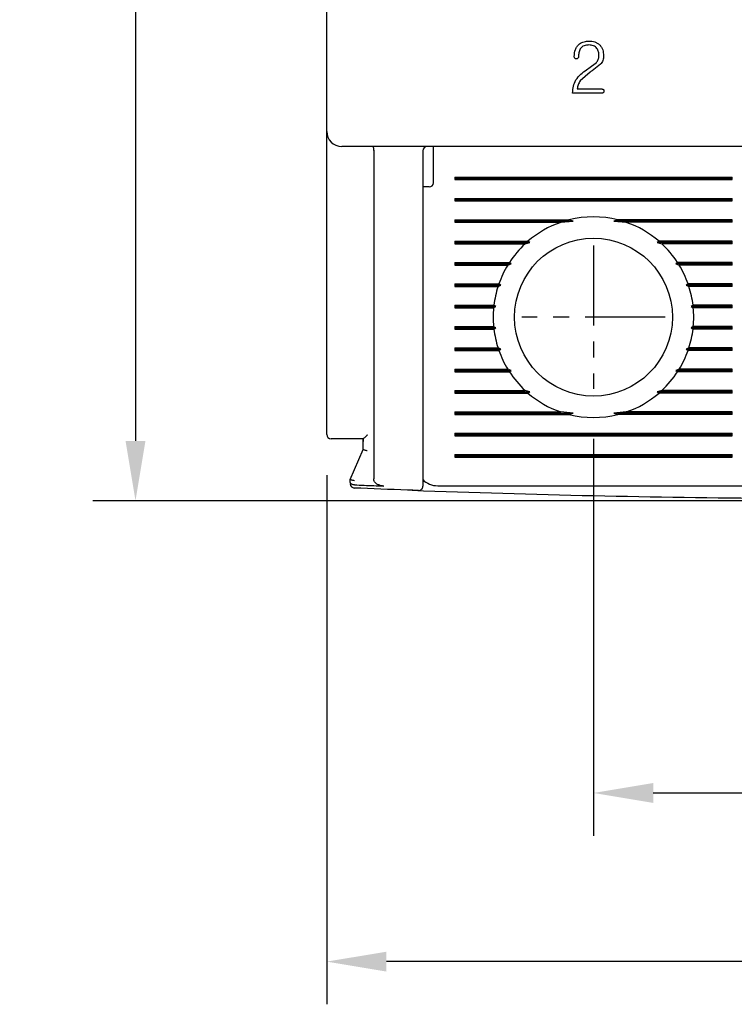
# Model space of a CAD drawing. Extents: x 2148 to 6475, y -907 to 1504.
# Tile 2 of 44: x 4361 to 4394, y 1225 to 1271. Entities that reach past the tile are written whole.
import ezdxf

# ---------------------------------------------------------------- set-up
doc = ezdxf.new("R2010")
doc.units = 0
doc.header["$LTSCALE"] = 3
doc.header["$MEASUREMENT"] = 0
doc.linetypes.add('CENTER', pattern=[2, 1.25, -0.25, 0.25, -0.25])
doc.layers.get('0').update_dxf_attribs({"linetype": 'CONTINUOUS'})
doc.layers.get('Defpoints').update_dxf_attribs({"linetype": 'CONTINUOUS'})
doc.layers.add('cen', color=1, linetype='CENTER')
doc.layers.add('di', color=3, linetype='CONTINUOUS')
doc.styles.add('KIM', font='ROMANS.shx', dxfattribs={"height": 5, "bigfont": 'GSG1.shx'})
doc.styles.get("Standard").update_dxf_attribs({"font": 'romans.shx', "height": 3, "bigfont": 'ghs.shx'})
doc.dimstyles.new('STANDARD$0', dxfattribs={"dimtxt": 5, "dimasz": 5, "dimexe": 1, "dimexo": 2, "dimgap": 2, "dimtad": 1, "dimdec": 4, "dimzin": 12, "dimdsep": 46, "dimtxsty": 'KIM', "dimcen": -1, "dimdle": 0.1, "dimadec": 0, "dimazin": 0, "dimtfac": 1, "dimtdec": 4, "dimtmove": 0, "dimatfit": 3, "dimfxl": 0, "dimtolj": 1, "dimtzin": 0, "dimarcsym": 0})

# ---------------------------------------------------------------- blocks, each defined once
blk = doc.blocks.new('*D149')
at = {"layer": 'Defpoints', "color": 0}
for p in [(4375.009, 1251.468), (4425.009, 1251.368), (4375.009, 1226.669)]:
    blk.add_point(p, dxfattribs=at)
at = {"layer": 'di'}
for p, q in [((4375.009, 1249.468), (4375.009, 1224.669)), ((4425.009, 1249.368), (4425.009, 1224.669)), ((4422.209, 1226.669), (4377.809, 1226.669))]:
    blk.add_line(p, q, dxfattribs=at)
for points in [[(4377.809, 1227.135), (4377.809, 1226.202), (4375.009, 1226.669)], [(4422.209, 1227.135), (4422.209, 1226.202), (4425.009, 1226.669)]]:
    blk.add_solid(points, dxfattribs=at)
at = {"layer": 'di', "insert": (4400.009, 1230.169), "char_height": 3, "attachment_point": 5}
blk.add_mtext('\\A1;50', dxfattribs=at)
blk = doc.blocks.new('*D150')
at = {"layer": 'Defpoints', "color": 0}
for p in [(4387.509, 1253.168), (4412.509, 1253.168), (4412.509, 1234.571)]:
    blk.add_point(p, dxfattribs=at)
at = {"layer": 'di'}
for p, q in [((4387.509, 1251.168), (4387.509, 1232.571)), ((4412.509, 1251.168), (4412.509, 1232.571)), ((4390.309, 1234.571), (4409.709, 1234.571))]:
    blk.add_line(p, q, dxfattribs=at)
for points in [[(4390.309, 1235.037), (4390.309, 1234.104), (4387.509, 1234.571)], [(4409.709, 1235.037), (4409.709, 1234.104), (4412.509, 1234.571)]]:
    blk.add_solid(points, dxfattribs=at)
at = {"layer": 'di', "insert": (4400.144, 1238.071), "char_height": 3, "attachment_point": 5}
blk.add_mtext('\\A1;25', dxfattribs=at)
blk = doc.blocks.new('*D151')
at = {"layer": 'Defpoints', "color": 0}
for p in [(4375.809, 1346.868), (4366.047, 1248.268), (4400.009, 1248.268)]:
    blk.add_point(p, dxfattribs=at)
at = {"layer": 'di'}
for p, q in [((4373.809, 1346.868), (4364.047, 1346.868)), ((4366.047, 1344.068), (4366.047, 1251.068)), ((4398.009, 1248.268), (4364.047, 1248.268))]:
    blk.add_line(p, q, dxfattribs=at)
for points in [[(4365.58, 1344.068), (4366.514, 1344.068), (4366.047, 1346.868)], [(4365.58, 1251.068), (4366.514, 1251.068), (4366.047, 1248.268)]]:
    blk.add_solid(points, dxfattribs=at)
at = {"layer": 'di', "insert": (4362.547, 1297.968), "char_height": 3, "attachment_point": 5, "rotation": 90}
blk.add_mtext('\\A1;98.5', dxfattribs=at)

msp = doc.modelspace()

# ---------------------------------------------------------------- linework, layer by layer
for p, q in [((4375.009, 1265.568), (4375.009, 1328.168)), ((4387.29, 1268.532), (4387.644, 1268.797)), ((4387.353, 1268.355), (4386.885, 1267.941)), ((4387.834, 1268.717), (4387.441, 1268.417)), ((4387.917, 1267.554), (4386.749, 1267.554)), ((4387.914, 1267.368), (4386.533, 1267.368)), ((4375.009, 1264.741), (4375.009, 1265.568)), ((4375.009, 1251.368), (4375.009, 1264.741)), ((4424.309, 1264.868), (4375.709, 1264.868)), ((4377.209, 1264.682), (4377.209, 1264.685)), ((4377.209, 1264.682), (4377.209, 1249.288)), ((4379.509, 1264.668), (4379.509, 1249.827)), ((4380.009, 1264.468), (4380.009, 1264.868)), ((4380.009, 1263.168), (4380.009, 1264.468)), ((4381.009, 1263.426), (4394.009, 1263.426)), ((4381.009, 1263.426), (4381.009, 1263.311)), ((4381.009, 1263.368), (4394.009, 1263.368)), ((4381.009, 1263.311), (4394.009, 1263.311)), ((4394.009, 1263.311), (4394.009, 1263.426)), ((4379.809, 1262.968), (4379.509, 1262.968)), ((4381.009, 1262.426), (4394.009, 1262.426)), ((4381.009, 1262.426), (4381.009, 1262.311)), ((4381.009, 1262.368), (4394.009, 1262.368)), ((4394.009, 1262.311), (4394.009, 1262.426)), ((4381.009, 1262.311), (4394.009, 1262.311)), ((4381.009, 1261.426), (4386.362, 1261.426)), ((4381.009, 1261.426), (4381.009, 1261.311)), ((4386.555, 1261.368), (4386.362, 1261.426)), ((4388.657, 1261.426), (4388.463, 1261.368)), ((4394.009, 1261.426), (4388.657, 1261.426)), ((4394.009, 1261.311), (4394.009, 1261.426)), ((4381.009, 1261.368), (4386.555, 1261.368)), ((4381.009, 1261.311), (4385.974, 1261.311)), ((4385.974, 1261.311), (4386.555, 1261.368)), ((4388.463, 1261.368), (4389.044, 1261.311)), ((4394.009, 1261.368), (4388.463, 1261.368)), ((4394.009, 1261.311), (4389.044, 1261.311)), ((4381.009, 1260.426), (4384.438, 1260.426)), ((4381.009, 1260.426), (4381.009, 1260.311)), ((4381.009, 1260.368), (4384.524, 1260.368)), ((4381.009, 1260.311), (4384.309, 1260.311)), ((4384.309, 1260.311), (4384.524, 1260.368)), ((4384.524, 1260.368), (4384.438, 1260.426)), ((4390.58, 1260.426), (4390.494, 1260.368)), ((4390.494, 1260.368), (4390.709, 1260.311)), ((4394.009, 1260.368), (4390.494, 1260.368)), ((4394.009, 1260.426), (4390.58, 1260.426)), ((4394.009, 1260.311), (4390.709, 1260.311)), ((4394.009, 1260.311), (4394.009, 1260.426)), ((4381.009, 1259.426), (4383.566, 1259.426)), ((4381.009, 1259.426), (4381.009, 1259.311)), ((4381.009, 1259.368), (4383.648, 1259.368)), ((4381.009, 1259.311), (4383.494, 1259.311)), ((4383.494, 1259.311), (4383.648, 1259.368)), ((4383.648, 1259.368), (4383.566, 1259.426)), ((4391.452, 1259.426), (4391.371, 1259.368)), ((4391.371, 1259.368), (4391.525, 1259.311)), ((4394.009, 1259.368), (4391.371, 1259.368)), ((4394.009, 1259.426), (4391.452, 1259.426)), ((4394.009, 1259.311), (4391.525, 1259.311)), ((4394.009, 1259.311), (4394.009, 1259.426)), ((4381.009, 1258.426), (4383.075, 1258.426)), ((4381.009, 1258.426), (4381.009, 1258.311)), ((4381.009, 1258.368), (4383.161, 1258.368)), ((4381.009, 1258.311), (4383.036, 1258.311)), ((4383.036, 1258.311), (4383.161, 1258.368)), ((4383.161, 1258.368), (4383.075, 1258.426)), ((4391.944, 1258.426), (4391.858, 1258.368)), ((4391.858, 1258.368), (4391.982, 1258.311)), ((4394.009, 1258.368), (4391.858, 1258.368)), ((4394.009, 1258.426), (4391.944, 1258.426)), ((4394.009, 1258.311), (4391.982, 1258.311)), ((4394.009, 1258.311), (4394.009, 1258.426)), ((4381.009, 1257.426), (4382.842, 1257.426)), ((4381.009, 1257.426), (4381.009, 1257.311)), ((4381.009, 1257.368), (4382.936, 1257.368)), ((4381.009, 1257.311), (4382.83, 1257.311)), ((4382.83, 1257.311), (4382.936, 1257.368)), ((4382.936, 1257.368), (4382.842, 1257.426)), ((4392.176, 1257.426), (4392.082, 1257.368)), ((4392.082, 1257.368), (4392.188, 1257.311)), ((4394.009, 1257.368), (4392.082, 1257.368)), ((4394.009, 1257.426), (4392.176, 1257.426)), ((4394.009, 1257.311), (4392.188, 1257.311)), ((4394.009, 1257.311), (4394.009, 1257.426)), ((4381.009, 1256.426), (4382.83, 1256.426)), ((4381.009, 1256.426), (4381.009, 1256.311)), ((4381.009, 1256.368), (4382.936, 1256.368)), ((4382.936, 1256.368), (4382.83, 1256.426)), ((4382.842, 1256.311), (4382.936, 1256.368)), ((4392.188, 1256.426), (4392.082, 1256.368)), ((4392.082, 1256.368), (4392.176, 1256.311)), ((4394.009, 1256.368), (4392.082, 1256.368)), ((4394.009, 1256.426), (4392.188, 1256.426)), ((4394.009, 1256.311), (4394.009, 1256.426)), ((4381.009, 1256.311), (4382.842, 1256.311)), ((4394.009, 1256.311), (4392.176, 1256.311)), ((4381.009, 1255.426), (4383.036, 1255.426)), ((4381.009, 1255.426), (4381.009, 1255.311)), ((4383.161, 1255.368), (4383.036, 1255.426)), ((4391.982, 1255.426), (4391.858, 1255.368)), ((4394.009, 1255.426), (4391.982, 1255.426)), ((4394.009, 1255.311), (4394.009, 1255.426)), ((4381.009, 1255.368), (4383.161, 1255.368)), ((4381.009, 1255.311), (4383.075, 1255.311)), ((4383.075, 1255.311), (4383.161, 1255.368)), ((4391.858, 1255.368), (4391.944, 1255.311)), ((4394.009, 1255.368), (4391.858, 1255.368)), ((4394.009, 1255.311), (4391.944, 1255.311)), ((4381.009, 1254.426), (4383.494, 1254.426)), ((4381.009, 1254.426), (4381.009, 1254.311)), ((4381.009, 1254.368), (4383.648, 1254.368)), ((4381.009, 1254.311), (4383.566, 1254.311)), ((4383.648, 1254.368), (4383.494, 1254.426)), ((4383.566, 1254.311), (4383.648, 1254.368)), ((4391.525, 1254.426), (4391.371, 1254.368)), ((4391.371, 1254.368), (4391.452, 1254.311)), ((4394.009, 1254.368), (4391.371, 1254.368)), ((4394.009, 1254.311), (4391.452, 1254.311)), ((4394.009, 1254.426), (4391.525, 1254.426)), ((4394.009, 1254.311), (4394.009, 1254.426)), ((4381.009, 1253.426), (4384.309, 1253.426)), ((4381.009, 1253.426), (4381.009, 1253.311)), ((4381.009, 1253.368), (4384.524, 1253.368)), ((4381.009, 1253.311), (4384.438, 1253.311)), ((4384.524, 1253.368), (4384.309, 1253.426)), ((4384.438, 1253.311), (4384.524, 1253.368)), ((4390.709, 1253.426), (4390.494, 1253.368)), ((4390.494, 1253.368), (4390.58, 1253.311)), ((4394.009, 1253.368), (4390.494, 1253.368)), ((4394.009, 1253.311), (4390.58, 1253.311)), ((4394.009, 1253.426), (4390.709, 1253.426)), ((4394.009, 1253.311), (4394.009, 1253.426)), ((4381.009, 1252.426), (4385.974, 1252.426)), ((4381.009, 1252.426), (4381.009, 1252.311)), ((4381.009, 1252.368), (4386.555, 1252.368)), ((4381.009, 1252.311), (4386.362, 1252.311)), ((4386.555, 1252.368), (4385.974, 1252.426)), ((4386.362, 1252.311), (4386.555, 1252.368)), ((4389.044, 1252.426), (4388.463, 1252.368)), ((4388.463, 1252.368), (4388.657, 1252.311)), ((4394.009, 1252.368), (4388.463, 1252.368)), ((4394.009, 1252.311), (4388.657, 1252.311)), ((4394.009, 1252.426), (4389.044, 1252.426)), ((4394.009, 1252.311), (4394.009, 1252.426)), ((4381.009, 1251.426), (4394.009, 1251.426)), ((4381.009, 1251.426), (4381.009, 1251.311)), ((4381.009, 1251.368), (4394.009, 1251.368)), ((4381.009, 1251.311), (4394.009, 1251.311)), ((4394.009, 1251.311), (4394.009, 1251.426)), ((4376.71, 1251.168), (4375.709, 1251.168)), ((4376.709, 1251.035), (4376.709, 1251.168)), ((4376.709, 1250.668), (4376.709, 1251.035)), ((4376.109, 1249.268), (4376.709, 1250.668)), ((4376.709, 1250.668), (4376.709, 1250.668)), ((4381.009, 1250.426), (4394.009, 1250.426)), ((4381.009, 1250.426), (4381.009, 1250.311)), ((4381.009, 1250.368), (4394.009, 1250.368)), ((4394.009, 1250.311), (4394.009, 1250.426)), ((4381.009, 1250.311), (4394.009, 1250.311)), ((4376.109, 1249.268), (4376.109, 1249.268)), ((4376.109, 1249.141), (4376.109, 1249.268)), ((4376.309, 1249.009), (4376.302, 1249.01)), ((4380.209, 1248.968), (4394.809, 1248.968))]:
    msp.add_line(p, q)
at = {"flags": 128}
for points in [[(4387.186, 1268.461), (4387.244, 1268.501), (4387.29, 1268.532)], [(4387.441, 1268.417), (4387.392, 1268.382), (4387.353, 1268.355)]]:
    msp.add_lwpolyline(points, dxfattribs=at)
msp.add_circle((4387.509, 1256.868), 3.7)
for centre, radius, start, end in [((4375.709, 1265.568), 0.7, 180, 270), ((4379.709, 1264.668), 0.2, 90, 180), ((4379.809, 1263.168), 0.2, 270, 0), ((4387.509, 1256.868), 4.7, 75.8668, 104.1332), ((4387.509, 1256.868), 4.7, 109.0625, 130.8026), ((4387.509, 1256.868), 4.7, 49.1974, 70.9375), ((4387.509, 1256.868), 4.7, 132.9123, 147.0301), ((4387.509, 1256.868), 4.7, 32.9699, 47.0877), ((4387.509, 1256.868), 4.7, 148.6925, 160.6442), ((4387.509, 1256.868), 4.7, 19.3558, 31.3075), ((4387.509, 1256.868), 4.7, 162.1296, 173.1848), ((4387.509, 1256.868), 4.7, 6.8152, 17.8704), ((4387.509, 1256.868), 4.7, 174.6005, 185.3995), ((4387.509, 1256.868), 4.7, 354.6005, 5.3995), ((4387.509, 1256.868), 4.7, 186.8152, 197.8704), ((4387.509, 1256.868), 4.7, 342.1296, 353.1848), ((4387.509, 1256.868), 4.7, 199.3558, 211.3075), ((4387.509, 1256.868), 4.7, 328.6925, 340.6442), ((4387.509, 1256.868), 4.7, 212.9699, 227.0877), ((4387.509, 1256.868), 4.7, 312.9123, 327.0301), ((4387.509, 1256.868), 4.7, 229.1974, 250.9375), ((4387.509, 1256.868), 4.7, 289.0625, 310.8026), ((4387.509, 1256.868), 4.7, 255.8668, 284.1332), ((4375.209, 1251.368), 0.2, 180, 270), ((4376.309, 1249.06), 0.2, 180, 267.6223), ((4380.209, 1249.968), 1, 225.4794, 270), ((4400.009, 1819.828), 571.46, 267.89402, 269.59895), ((4379.309, 1248.944), 0.2, 267.9234, 0)]:
    msp.add_arc(centre, radius, start, end)
for points, knots in [([(4386.856, 1269.673), (4386.925, 1269.713), (4387.065, 1269.795), (4387.227, 1269.803), (4387.308, 1269.807)], [0, 0, 0, 0, 0.4992232, 1, 1, 1, 1]), ([(4387.308, 1269.807), (4387.396, 1269.8), (4387.528, 1269.79), (4387.69, 1269.716), (4387.758, 1269.66), (4387.792, 1269.632)], [0, 0, 0, 0, 0.499158, 0.74819, 1, 1, 1, 1]), ([(4386.609, 1269.082), (4386.616, 1269.193), (4386.628, 1269.36), (4386.732, 1269.561), (4386.814, 1269.635), (4386.856, 1269.673)], [0, 0, 0, 0, 0.500313, 0.749417, 1, 1, 1, 1]), ([(4386.89, 1269.439), (4386.864, 1269.381), (4386.812, 1269.263), (4386.81, 1269.135), (4386.809, 1269.071)], [0, 0, 0, 0, 0.498971, 1, 1, 1, 1]), ([(4387.297, 1269.621), (4387.218, 1269.616), (4387.101, 1269.608), (4386.962, 1269.532), (4386.914, 1269.47), (4386.89, 1269.439)], [0, 0, 0, 0, 0.498802, 0.748162, 1, 1, 1, 1]), ([(4387.671, 1269.463), (4387.648, 1269.49), (4387.601, 1269.542), (4387.473, 1269.609), (4387.367, 1269.616), (4387.297, 1269.621)], [0, 0, 0, 0, 0.250037, 0.500001, 1, 1, 1, 1]), ([(4387.767, 1269.111), (4387.765, 1269.174), (4387.762, 1269.299), (4387.701, 1269.409), (4387.671, 1269.463)], [0, 0, 0, 0, 0.5033499, 1, 1, 1, 1]), ([(4387.792, 1269.632), (4387.823, 1269.597), (4387.885, 1269.525), (4387.967, 1269.353), (4387.977, 1269.21), (4387.983, 1269.115)], [0, 0, 0, 0, 0.250138, 0.499513, 1, 1, 1, 1]), ([(4386.638, 1268.996), (4386.629, 1269.009), (4386.611, 1269.035), (4386.61, 1269.066), (4386.609, 1269.082)], [0, 0, 0, 0, 0.4992242, 1, 1, 1, 1]), ([(4386.71, 1268.973), (4386.697, 1268.973), (4386.67, 1268.974), (4386.649, 1268.988), (4386.638, 1268.996)], [0, 0, 0, 0, 0.501176, 1, 1, 1, 1]), ([(4386.778, 1268.998), (4386.767, 1268.991), (4386.747, 1268.976), (4386.722, 1268.974), (4386.71, 1268.973)], [0, 0, 0, 0, 0.499634, 1, 1, 1, 1]), ([(4386.809, 1269.071), (4386.809, 1269.064), (4386.808, 1269.051), (4386.8, 1269.024), (4386.786, 1269.009), (4386.778, 1268.998)], [0, 0, 0, 0, 0.250161, 0.499197, 1, 1, 1, 1]), ([(4387.644, 1268.797), (4387.68, 1268.843), (4387.752, 1268.936), (4387.762, 1269.052), (4387.767, 1269.111)], [0, 0, 0, 0, 0.500103, 1, 1, 1, 1]), ([(4387.983, 1269.115), (4387.977, 1269.042), (4387.966, 1268.895), (4387.878, 1268.776), (4387.834, 1268.717)], [0, 0, 0, 0, 0.5001451, 1, 1, 1, 1]), ([(4386.688, 1267.986), (4386.758, 1268.079), (4386.897, 1268.265), (4387.09, 1268.396), (4387.186, 1268.461)], [0, 0, 0, 0, 0.499941, 1, 1, 1, 1]), ([(4386.533, 1267.368), (4386.536, 1267.477), (4386.543, 1267.694), (4386.64, 1267.889), (4386.688, 1267.986)], [0, 0, 0, 0, 0.5018401, 1, 1, 1, 1]), ([(4386.885, 1267.941), (4386.851, 1267.881), (4386.782, 1267.76), (4386.76, 1267.622), (4386.749, 1267.554)], [0, 0, 0, 0, 0.5000673, 1, 1, 1, 1]), ([(4387.999, 1267.462), (4387.998, 1267.45), (4387.997, 1267.432), (4387.989, 1267.409), (4387.98, 1267.394), (4387.966, 1267.381), (4387.944, 1267.37), (4387.926, 1267.369), (4387.914, 1267.368)], [0, 0, 0, 0, 0.24958, 0.374508, 0.499471, 0.624473, 0.749875, 1, 1, 1, 1]), ([(4387.917, 1267.554), (4387.923, 1267.553), (4387.935, 1267.553), (4387.952, 1267.549), (4387.967, 1267.541), (4387.981, 1267.529), (4387.99, 1267.514), (4387.997, 1267.492), (4387.998, 1267.474), (4387.999, 1267.462)], [0, 0, 0, 0, 0.124954, 0.24914, 0.374578, 0.499513, 0.624454, 0.749729, 1, 1, 1, 1]), ([(4377.156, 1264.868), (4377.156, 1264.868), (4377.159, 1264.868), (4377.168, 1264.865), (4377.182, 1264.847), (4377.196, 1264.806), (4377.206, 1264.75), (4377.208, 1264.706), (4377.209, 1264.685)], [0, 0, 0, 0, 0.013216, 0.11534, 0.344004, 0.565228, 0.782542, 1, 1, 1, 1]), ([(4376.909, 1251.346), (4376.909, 1251.345), (4376.9, 1251.336), (4376.863, 1251.3), (4376.807, 1251.246), (4376.754, 1251.199), (4376.722, 1251.173), (4376.714, 1251.17), (4376.71, 1251.168)], [0, 0, 0, 0, 0.0079014, 0.1063268, 0.4369502, 0.6799018, 0.8394011, 1, 1, 1, 1]), ([(4375.709, 1251.168), (4375.653, 1251.168), (4375.541, 1251.168), (4375.392, 1251.168), (4375.279, 1251.168), (4375.218, 1251.168), (4375.212, 1251.168), (4375.209, 1251.168)], [0, 0, 0, 0, 0.212948, 0.425873, 0.63942, 0.854292, 1, 1, 1, 1]), ([(4376.71, 1251.168), (4376.71, 1251.124), (4376.709, 1251.079), (4376.709, 1251.036), (4376.709, 1251.035)], [0, 0, 0, 0, 0.989536, 1, 1, 1, 1]), ([(4376.909, 1250.604), (4376.908, 1250.604), (4376.892, 1250.608), (4376.853, 1250.616), (4376.798, 1250.63), (4376.749, 1250.645), (4376.716, 1250.659), (4376.711, 1250.665), (4376.709, 1250.668)], [0, 0, 0, 0, 0.014302, 0.155274, 0.370411, 0.581504, 0.790723, 1, 1, 1, 1]), ([(4379.509, 1249.827), (4379.509, 1249.792), (4379.509, 1249.647), (4379.509, 1249.403), (4379.509, 1249.149), (4379.509, 1248.977), (4379.509, 1248.955), (4379.509, 1248.944)], [0, 0, 0, 0, 0.071852, 0.304046, 0.536091, 0.768042, 1, 1, 1, 1]), ([(4376.309, 1249.203), (4376.308, 1249.204), (4376.292, 1249.207), (4376.253, 1249.215), (4376.198, 1249.229), (4376.149, 1249.245), (4376.116, 1249.259), (4376.111, 1249.265), (4376.109, 1249.268)], [0, 0, 0, 0, 0.014307, 0.155251, 0.370395, 0.581489, 0.790705, 1, 1, 1, 1]), ([(4376.302, 1249.01), (4376.282, 1249.011), (4376.24, 1249.015), (4376.186, 1249.034), (4376.142, 1249.063), (4376.116, 1249.099), (4376.109, 1249.127), (4376.109, 1249.141), (4376.109, 1249.141)], [0, 0, 0, 0, 0.188743, 0.377163, 0.574275, 0.792592, 0.990743, 1, 1, 1, 1]), ([(4376.309, 1249.009), (4376.609, 1248.997), (4377.069, 1248.978), (4377.528, 1248.96), (4377.688, 1248.954)], [0, 0, 0, 0, 0.6529767, 1, 1, 1, 1]), ([(4377.688, 1248.954), (4377.605, 1248.963), (4377.476, 1248.979), (4377.33, 1249.059), (4377.252, 1249.139), (4377.214, 1249.218), (4377.211, 1249.268), (4377.209, 1249.288)], [0, 0, 0, 0, 0.386445, 0.598057, 0.767357, 0.903062, 1, 1, 1, 1]), ([(4379.302, 1248.744), (4379.13, 1248.75), (4378.13, 1248.786), (4377.13, 1248.827), (4376.301, 1248.86)], [0, 0, 0, 0, 0.171439, 1, 1, 1, 1])]:
    msp.add_open_spline(points, degree=3, knots=knots)
at = {"layer": 'cen'}
for p, q in [((4387.509, 1260.223), (4387.509, 1253.514)), ((4390.864, 1256.868), (4384.154, 1256.868))]:
    msp.add_line(p, q, dxfattribs=at)

# ---------------------------------------------------------------- dimensions: what is measured, and where the dimension line sits
at = {"layer": 'di'}
dim = msp.add_linear_dim(base=(4366.047, 1248.268), p1=(4375.809, 1346.868), p2=(4400.009, 1248.268), angle=90, text='98.5', dimstyle='STANDARD$0', override={"dimtxt": 3, "dimasz": 2.8, "dimexe": 2, "dimdec": 2, "dimzin": 8, "dimtxsty": 'Standard', "dimcen": 0, "dimclrd": 256, "dimclre": 256, "dimclrt": 256, "dimadec": 2, "dimazin": 2, "dimtfac": 0.6, "dimtdec": 2, "dimtzin": 8, "dimlwd": 65535, "dimlwe": 65535, "dimarcsym": 1}, dxfattribs=at)
dim.commit()
dim.dimension.update_dxf_attribs({"geometry": '*D151', "text_midpoint": (4366.047, 1297.968), "dimtype": 160})
for base, p1, p2, picture, middle in [((4412.509, 1234.571), (4387.509, 1253.168), (4412.509, 1253.168), '*D150', (4400.144, 1234.571)), ((4375.009, 1226.669), (4425.009, 1251.368), (4375.009, 1251.468), '*D149', (4400.009, 1226.669))]:
    dim = msp.add_linear_dim(base=base, p1=p1, p2=p2, dimstyle='STANDARD$0', override={"dimtxt": 3, "dimasz": 2.8, "dimexe": 2, "dimdec": 2, "dimzin": 8, "dimtxsty": 'Standard', "dimcen": 0, "dimclrd": 256, "dimclre": 256, "dimclrt": 256, "dimadec": 2, "dimazin": 2, "dimtfac": 0.6, "dimtdec": 2, "dimtzin": 8, "dimlwd": 65535, "dimlwe": 65535, "dimarcsym": 1}, dxfattribs=at)
    dim.commit()
    dim.dimension.update_dxf_attribs({"geometry": picture, "text_midpoint": middle, "dimtype": 160})

doc.saveas('drawing.dxf')
